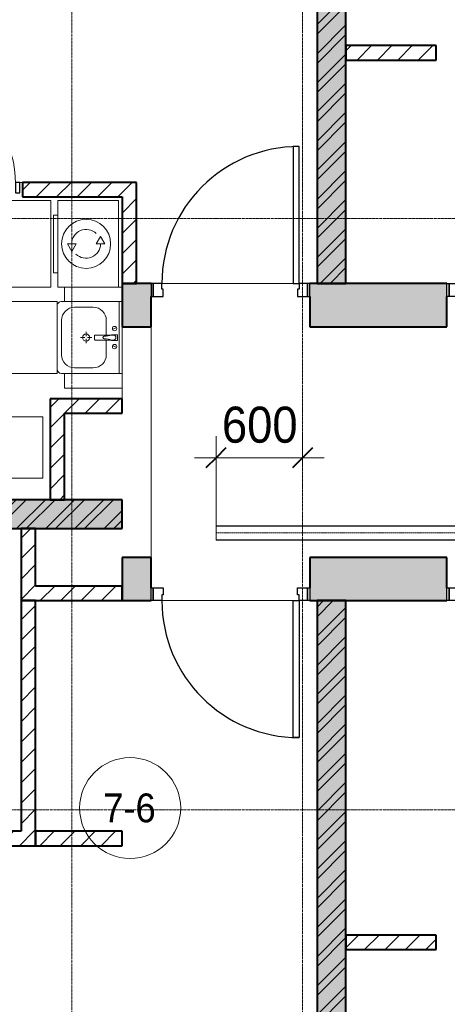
# Model space of a CAD drawing. Header units: millimetres. Extents: x 5617 to 183965, y 7718 to 172958.
# Tile 20 of 120: x 43165 to 46127, y 20850 to 27680. Entities that reach past the tile are written whole.
import ezdxf

# ---------------------------------------------------------------- set-up
doc = ezdxf.new("R2010")
doc.units = ezdxf.units.MM
for name, pattern in [('ADSK_Линия сетки', [25, 20, -2.5, 0, -2.5]), ('Линия сетки', [25, 20, -2.5, 0, -2.5]), ('Осевая', [14, 10, -2, 0, -2])]:
    doc.linetypes.add(name, pattern=pattern)
for name, color, linetype, lineweight in [('Двери', 7, 'Continuous', 18), ('Кабельные лотки', 7, 'Continuous', 18), ('Каркас_Импост', 7, 'Continuous', 30), ('Марки помещений', 7, 'Continuous', 20), ('Мебель', 7, 'Continuous', 18), ('Монтажный зазор', 7, 'Continuous', 30), ('Осевая линия', 7, 'Осевая', 18), ('Оси', 7, 'Continuous', 9), ('Панель', 7, 'Continuous', 30), ('Перекрытия', 7, 'Continuous', 18), ('Размеры', 7, 'Continuous', 9), ('Размеры-100', 7, 'Continuous', 9), ('Сантехнические приборы', 7, 'Continuous', 18), ('Стены разрез', 7, 'Continuous', 40), ('Стены штриховка', 7, 'Continuous', 40), ('Электрооборудование', 7, 'Continuous', 18)]:
    doc.layers.add(name, color=color, linetype=linetype, lineweight=lineweight)
doc.styles.add('Arial', font='arial.ttf', dxfattribs={"width": 0.9, "height": 250})
doc.styles.add('Arial_3', font='arial.ttf', dxfattribs={"width": 0.9, "height": 200})
doc.dimstyles.new('Основной_2_5_мм', dxfattribs={"dimscale": 304.8, "dimtxt": 255.06485, "dimasz": 0.463911, "dimexe": 0.492126, "dimexo": 0.492126, "dimgap": 0.098425, "dimtad": 1, "dimdec": 0, "dimdsep": 46, "dimtxsty": 'Arial', "dimblk1": 'OBLIQUE', "dimblk2": 'OBLIQUE', "dimsah": 1, "dimcen": 0.09, "dimdle": 0.492126, "dimazin": 2, "dimtfac": 1, "dimtdec": 4, "dimtix": 1, "dimtmove": 0, "dimatfit": 3, "dimfxl": 1, "dimtvp": 1, "dimtolj": 1, "dimtzin": 0, "dimlwd": 20, "dimlwe": 20, "dimarcsym": 2})
pattern_1 = [(50, (0, 0), (218.62117, -19.1268), [22.86, -251.46]), (355, (0, 0), (-42.29187, 229.2684), [18.288, -201.168]), (100.451, (18.22, -1.6), (176.33107, 210.13963), [19.428, -213.708]), (46.184, (0, 60.96), (325.29495, -50.45164), [34.29, -377.19]), (96.636, (27.1, 56.76), (284.883, 296.9127), [29.142, -320.562]), (351.184, (0, 60.96), (284.8858, 296.9107), [27.432, -301.752]), (21, (30.48, 45.72), (181.93753, -122.71832), [22.86, -251.46]), (326, (30.48, 45.72), (74.16223, 221.0262), [18.288, -201.168]), (71.451, (45.64, 35.5), (256.10035, 98.30526), [19.428, -213.708]), (37.5, (0, 0), (3.70639, 101.465895), [3.353, -195.377, 3.353, -200.863, -201.93]), (37.5, (0, 0), (3.70639, 101.465895), [-402.946, 3.353, -198.577]), (7.5, (0, 0), (80.18358, 120.21653), [3.353, -113.081, 3.353, -190.805, -76.962]), (7.5, (0, 0), (80.18358, 120.21653), [-310.591, 3.353, -73.609]), (327.5, (-67.97, 0), (162.708646, -6.87497), [3.353, -72.847, 3.353, -234.391, -315.468]), (327.5, (-67.97, 0), (162.708646, -6.87497), [-313.944, 3.353, -312.115]), (317.5, (-98.45, 0), (177.75468, 30.51183), [3.353, -95.707, 3.353, -154.534, -224.028]), (317.5, (-98.45, 0), (177.75468, 30.51183), [-256.946, 3.353, -220.675])]
pattern_2 = [(45, (0, 0), (-101.02788, 101.02788), []), (45, (67.35, 0), (-101.02788, 101.02788), [])]
pattern_3 = [(45, (0, 0), (-70.71068, 70.71068), [])]

# ---------------------------------------------------------------- blocks, each defined once
blk = doc.blocks.new('101_Дверь_Однопольная - _НЧ_Мет_900х2100_Квартира_Пр-3834734-МКСС_К4_L05_18_600_')
at = {"layer": 'Каркас_Импост', "color": 254, "true_color": 0xcccccc}
for p, q in [((-535, 150), (-475, 150)), ((-535, 60), (-535, 150)), ((-475, 150), (-475, 110)), ((475, 150), (535, 150)), ((475, 110), (475, 150)), ((535, 150), (535, 60)), ((-475, 110), (-465, 110)), ((-465, 110), (-465, 60)), ((465, 110), (475, 110)), ((465, 60), (465, 110)), ((-465, 60), (-535, 60)), ((535, 60), (465, 60))]:
    blk.add_line(p, q, dxfattribs=at)
at = {"layer": 'Монтажный зазор', "color": 254, "true_color": 0xcccccc}
for p, q in [((-550, 150), (-535, 150)), ((-550, 60), (-550, 150)), ((-535, 150), (-535, 60)), ((535, 60), (535, 150)), ((535, 150), (550, 150)), ((550, 150), (550, 60)), ((-535, 60), (-550, 60)), ((550, 60), (535, 60))]:
    blk.add_line(p, q, dxfattribs=at)
at = {"layer": 'Панель', "color": 254, "true_color": 0xcccccc}
for p, q in [((-475, 1100), (-435, 1100)), ((-475, 150), (-475, 1100)), ((-435, 1100), (-435, 150)), ((-435, 150), (-475, 150))]:
    blk.add_line(p, q, dxfattribs=at)
blk.add_arc((-475, 150), 950, 0, 90, dxfattribs=at)
blk = doc.blocks.new('A_DOR_Door - Вн_3_Одинарная_800x2100-2902347-МКСС_К4_L05_18_600_')
at = {"layer": 'Двери', "color": 254, "lineweight": 30, "true_color": 0xcccccc}
for p, q in [((-350, 50), (-350, 750)), ((-350, 750), (-310, 750)), ((-350, 50), (-350, 750)), ((-310, 750), (-310, 50)), ((-380, 50), (-380, -20)), ((-350, 50), (-380, 50)), ((-310, 50), (-350, 50)), ((-350, -20), (-350, 50)), ((380, 50), (350, 50)), ((350, 50), (350, -20)), ((380, -20), (380, 50)), ((-380, -20), (-350, -20)), ((350, -20), (380, -20))]:
    blk.add_line(p, q, dxfattribs=at)
at = {"layer": 'Двери', "color": 254, "lineweight": 9, "true_color": 0xe5e5e5}
blk.add_arc((-350, 50), 700, 360, 90, dxfattribs=at)
blk = doc.blocks.new('MR_Зона обслуживания - MR_Зона обслуживания-2638756-МКСС_К4_L05_18_600_')
at = {"layer": 'Мебель', "color": 254, "lineweight": 9, "true_color": 0xcccccc}
for p, q in [((300, 0), (-300, 0)), ((-300, 0), (-300, -580)), ((300, -580), (300, 0)), ((-300, -580), (300, -580))]:
    blk.add_line(p, q, dxfattribs=at)
blk = doc.blocks.new('MR_Зона обслуживания - MR_Зона обслуживания-2638754-МКСС_К4_L05_18_600_')
at = {"layer": 'Мебель', "color": 254, "lineweight": 9, "true_color": 0xcccccc}
for p, q in [((250, 450), (-250, 450)), ((-250, 450), (-250, 0)), ((250, 0), (250, 450)), ((-250, 0), (250, 0))]:
    blk.add_line(p, q, dxfattribs=at)
blk = doc.blocks.new('MR_Зона обслуживания - MR_Зона обслуживания-V14-МКСС_К4_L05_18_600_')
at = {"layer": 'Мебель', "color": 254, "lineweight": 9, "true_color": 0xcccccc}
for p, q in [((50, 400), (-50, 400)), ((-50, 400), (-50, 0)), ((50, 0), (50, 400))]:
    blk.add_line(p, q, dxfattribs=at)
blk = doc.blocks.new('MR_Зона обслуживания - MR_Зона обслуживания-V20-МКСС_К4_L05_18_600_')
at = {"layer": 'Мебель', "color": 254, "lineweight": 9, "true_color": 0xcccccc}
for p, q in [((50, 400), (-50, 400)), ((-50, 400), (-50, 0)), ((50, 0), (50, 400)), ((-50, 0), (50, 0))]:
    blk.add_line(p, q, dxfattribs=at)
blk = doc.blocks.new('MR_Зона обслуживания - MR_Зона обслуживания-V10-МКСС_К4_L05_18_600_')
at = {"layer": 'Мебель', "color": 254, "lineweight": 9, "true_color": 0xcccccc}
for p, q in [((108.75, 0), (-108.75, 0)), ((-108.75, 0), (-108.75, -425)), ((108.75, -425), (108.75, 0)), ((-108.75, -425), (108.75, -425))]:
    blk.add_line(p, q, dxfattribs=at)
blk = doc.blocks.new('101_Дверь_Однопольная - _НЧ_Мет_900х2100_Квартира_Л-3834744-МКСС_К4_L05_18_600_')
at = {"layer": 'Каркас_Импост', "color": 254, "true_color": 0xcccccc}
for p, q in [((-475, 150), (-535, 150)), ((-535, 150), (-535, 60)), ((-475, 110), (-475, 150)), ((535, 150), (475, 150)), ((475, 150), (475, 110)), ((535, 60), (535, 150)), ((-465, 110), (-475, 110)), ((-465, 60), (-465, 110)), ((475, 110), (465, 110)), ((465, 110), (465, 60)), ((-535, 60), (-465, 60)), ((465, 60), (535, 60))]:
    blk.add_line(p, q, dxfattribs=at)
at = {"layer": 'Монтажный зазор', "color": 254, "true_color": 0xcccccc}
for p, q in [((-535, 150), (-550, 150)), ((-550, 150), (-550, 60)), ((-535, 60), (-535, 150)), ((550, 150), (535, 150)), ((535, 150), (535, 60)), ((550, 60), (550, 150)), ((-550, 60), (-535, 60)), ((535, 60), (550, 60))]:
    blk.add_line(p, q, dxfattribs=at)
at = {"layer": 'Панель', "color": 254, "true_color": 0xcccccc}
for p, q in [((475, 1100), (435, 1100)), ((435, 1100), (435, 150)), ((475, 150), (475, 1100)), ((435, 150), (475, 150))]:
    blk.add_line(p, q, dxfattribs=at)
blk.add_arc((475, 150), 950, 90, 180, dxfattribs=at)
blk = doc.blocks.new('MR_Стиральная машина - Стиральная машина_450-2515852-МКСС_К4_L05_18_600_')
at = {"layer": 'Электрооборудование', "color": 253, "true_color": 0xaaaaaa}
for p, q in [((300, 0), (-300, 0)), ((-300, 0), (-300, -420)), ((300, -420), (300, 0)), ((0, -95), (-52, -125)), ((-52, -125), (0, -155)), ((0, -155), (0, -95)), ((0, -295), (0, -355)), ((52, -325), (0, -295)), ((0, -355), (52, -325)), ((-300, -420), (300, -420)), ((-200, -420), (-200, -450)), ((-200, -450), (200, -450)), ((200, -450), (200, -420))]:
    blk.add_line(p, q, dxfattribs=at)
for radius, start, end in [(170, 360, 180), (100, 315, 90), (100, 135, 270), (170, 180, 360)]:
    blk.add_arc((0, -225), radius, start, end, dxfattribs=at)
blk = doc.blocks.new('MR_Тумба-Умывальник с зеркалом - Тумба-умывальник_500-2638752-МКСС_К4_L05_18_600_')
at = {"layer": 'Сантехнические приборы', "color": 253, "true_color": 0xaaaaaa}
for p, q in [((-250, 0), (-250, 420)), ((-220, 450), (220, 450)), ((-120, 420), (120, 420)), ((250, 420), (250, 0)), ((-210, 200), (-210, 330)), ((0, 290), (0, 260)), ((210, 330), (210, 200)), ((-10, 250), (-40, 250)), ((0, 210), (0, 240)), ((40, 250), (10, 250)), ((-17, 73.1), (-17, 187.9)), ((-14, 190.9), (14, 190.9)), ((17, 187.9), (17, 73.1)), ((-17, 110), (-120, 110)), ((-20, 73.1), (-17, 73.1)), ((-20, 33.1), (-20, 73.1)), ((-17, 60), (-17, 73.1)), ((120, 110), (17, 110)), ((17, 73.1), (17, 60)), ((17, 73.1), (20, 73.1)), ((20, 73.1), (20, 33.1)), ((-250, 20), (250, 20)), ((250, 0), (-250, 0)), ((-69.7, 39.8), (-55.6, 66.3)), ((20, 33.1), (-20, 33.1)), ((69.7, 39.8), (55.6, 66.3))]:
    blk.add_line(p, q, dxfattribs=at)
for centre, radius, start, end in [((-220, 420), 30, 90, 180), ((-120, 330), 90, 90, 180), ((120, 330), 90, 0, 90), ((220, 420), 30, 0, 90), ((0, 250), 25, 360, 180), ((0, 250), 25, 180, 360), ((-120, 200), 90, 180, 270), ((-14, 187.9), 3, 90, 180), ((-14, 187.9), 3, 105, 165), ((14, 187.9), 3, 0, 90), ((14, 187.9), 3, 15, 75), ((120, 200), 90, 270, 0), ((-217.6, 129.9), 208.5, 344.18231, 358.4054), ((0, 124.1), 9.19, 0, 180), ((217.6, 129.9), 208.5, 181.5946, 195.81769), ((-62.7, 53.1), 15, 0, 180), ((-62.7, 53.1), 15, 180, 0), ((0, 60), 17, 180, 0), ((62.7, 53.1), 15, 0, 180), ((62.7, 53.1), 15, 180, 0)]:
    blk.add_arc(centre, radius, start, end, dxfattribs=at)
blk = doc.blocks.new('135_SLK_K4_AR_rvt-1-МКСС_К4_L05_18_600_')
at = {"layer": 'Стены разрез', "lineweight": 9, "true_color": 0xcccccc}
h = blk.add_hatch(dxfattribs=at)
h.set_pattern_fill('FP_1', color=254, style=0, pattern_type=2)
h.set_pattern_definition(pattern_1)
h.paths.add_polyline_path([(95250, 25850), (95450, 25850), (95450, 32900), (95250, 32900), (95250, 26544.3)])
h = blk.add_hatch(dxfattribs=at)
h.set_pattern_fill('FP_2', color=254, style=0, pattern_type=2)
h.set_pattern_definition(pattern_2)
h.paths.add_polyline_path([(95250, 25850), (95450, 25850), (95450, 32900), (95250, 32900), (95250, 26544.3)])
h = blk.add_hatch(dxfattribs=at)
h.set_pattern_fill('FP_3', color=254, style=0, pattern_type=2)
h.set_pattern_definition(pattern_3)
h.paths.add_polyline_path([(97544.1, 27400), (97600, 27400), (97600, 27500), (96975, 27500), (96975, 27400), (97103.4, 27400)])
h.paths.add_polyline_path([(96075, 27400), (96075, 27500), (95450, 27500), (95450, 27400)])
h = blk.add_hatch(dxfattribs=at)
h.set_pattern_fill('FP_3', color=254, style=0, pattern_type=2)
h.set_pattern_definition(pattern_3)
h.paths.add_polyline_path([(93210, 26450), (94000, 26450), (94000, 26550), (93210, 26550), (93210, 26544.3)])
h.paths.add_polyline_path([(92410, 26450), (92410, 26550), (91000, 26550), (91000, 26450), (92255.3, 26450)])
h = blk.add_hatch(dxfattribs=at)
h.set_pattern_fill('FP_3', color=254, style=0, pattern_type=2)
h.set_pattern_definition(pattern_3)
h.paths.add_polyline_path([(94000, 25850), (94000, 26450), (93900, 26450), (93900, 25850)])
at = {"layer": 'Стены разрез', "lineweight": 18, "true_color": 0xe0e0e0}
h = blk.add_hatch(color=254, dxfattribs=at)
h.paths.add_polyline_path([(97250, 25550), (97700, 25550), (97700, 25850), (97250, 25850), (97250, 25760)])
h.paths.add_polyline_path([(96150, 25550), (96150, 25850), (95200, 25850), (95200, 25550)])
h.paths.add_polyline_path([(94018.2, 25550), (94100, 25550), (94100, 25850), (93900, 25850), (93900, 25550)])
at = {"layer": 'Стены разрез', "lineweight": 9, "true_color": 0xcccccc}
h = blk.add_hatch(dxfattribs=at)
h.set_pattern_fill('FP_3', color=254, style=0, pattern_type=2)
h.set_pattern_definition(pattern_3)
h.paths.add_polyline_path([(93400, 24350), (93500, 24350), (93500, 25050), (93400, 25050), (93400, 24750.3)])
h = blk.add_hatch(dxfattribs=at)
h.set_pattern_fill('FP_3', color=254, style=0, pattern_type=2)
h.set_pattern_definition(pattern_3)
h.paths.add_polyline_path([(93900, 24950), (93900, 25050), (93500, 25050), (93500, 24950), (93577.5, 24950)])
h = blk.add_hatch(dxfattribs=at)
h.set_pattern_fill('FP_1', color=254, style=0, pattern_type=2)
h.set_pattern_definition(pattern_1)
h.paths.add_polyline_path([(84049.8, 24150), (92558.5, 24150), (92558.5, 24156.4), (92923.5, 24156.4), (92923.5, 24150), (93900, 24150), (93900, 24350), (84049.8, 24350), (84049.8, 24152.3)])
h = blk.add_hatch(dxfattribs=at)
h.set_pattern_fill('FP_2', color=254, style=0, pattern_type=2)
h.set_pattern_definition(pattern_2)
h.paths.add_polyline_path([(84049.8, 24150), (92558.5, 24150), (92558.5, 24156.4), (92923.5, 24156.4), (92923.5, 24150), (93900, 24150), (93900, 24350), (84049.8, 24350), (84049.8, 24152.3)])
h = blk.add_hatch(dxfattribs=at)
h.set_pattern_fill('FP_3', color=254, style=0, pattern_type=2)
h.set_pattern_definition(pattern_3)
h.paths.add_polyline_path([(93300, 23650), (93300, 24150), (93200, 24150), (93200, 23650)])
at = {"layer": 'Стены разрез', "lineweight": 18, "true_color": 0xe0e0e0}
h = blk.add_hatch(color=254, dxfattribs=at)
h.paths.add_polyline_path([(94100, 23650), (94100, 23950), (93900, 23950), (93900, 23650)])
h.paths.add_polyline_path([(96150, 23650), (96150, 23950), (95200, 23950), (95200, 23650)])
h.paths.add_polyline_path([(97250, 23650), (97700, 23650), (97700, 23950), (97250, 23950), (97250, 23740)])
at = {"layer": 'Стены разрез', "lineweight": 9, "true_color": 0xcccccc}
h = blk.add_hatch(dxfattribs=at)
h.set_pattern_fill('FP_3', color=254, style=0, pattern_type=2)
h.set_pattern_definition(pattern_3)
h.paths.add_polyline_path([(93900, 23650), (93900, 23750), (93300, 23750), (93300, 23650)])
h = blk.add_hatch(dxfattribs=at)
h.set_pattern_fill('FP_3', color=254, style=0, pattern_type=2)
h.set_pattern_definition(pattern_3)
h.paths.add_polyline_path([(93300, 22050), (93300, 23650), (93200, 23650), (93200, 22050)])
h = blk.add_hatch(dxfattribs=at)
h.set_pattern_fill('FP_1', color=254, style=0, pattern_type=2)
h.set_pattern_definition(pattern_1)
h.paths.add_polyline_path([(95450, 15600), (95450, 23650), (95250, 23650), (95250, 15600)])
h = blk.add_hatch(dxfattribs=at)
h.set_pattern_fill('FP_2', color=254, style=0, pattern_type=2)
h.set_pattern_definition(pattern_2)
h.paths.add_polyline_path([(95450, 15600), (95450, 23650), (95250, 23650), (95250, 15600)])
h = blk.add_hatch(dxfattribs=at)
h.set_pattern_fill('FP_3', color=254, style=0, pattern_type=2)
h.set_pattern_definition(pattern_3)
h.paths.add_polyline_path([(93000, 21950), (93300, 21950), (93300, 22050), (93000, 22050)])
h.paths.add_polyline_path([(92200, 21950), (92200, 22050), (90200, 22050), (90200, 21950), (91373.8, 21950)])
h = blk.add_hatch(dxfattribs=at)
h.set_pattern_fill('FP_3', color=254, style=0, pattern_type=2)
h.set_pattern_definition(pattern_3)
h.paths.add_polyline_path([(93900, 21950), (93900, 22050), (93300, 22050), (93300, 21950)])
h = blk.add_hatch(dxfattribs=at)
h.set_pattern_fill('FP_3', color=254, style=0, pattern_type=2)
h.set_pattern_definition(pattern_3)
h.paths.add_polyline_path([(97600, 21230), (97600, 21330), (96975, 21329.6), (96975, 21230), (97550, 21230)])
h.paths.add_polyline_path([(96075, 21230), (96075, 21330), (95450, 21330), (95450, 21230)])
at = {"layer": 'Перекрытия', "color": 254, "true_color": 0xcccccc}
for p, q in [((93190, 26550), (93210, 26550)), ((93210, 26550), (93190, 26550)), ((95085, 25850), (94175, 25850)), ((94175, 25850), (95085, 25850)), ((93900, 25225), (93900, 25550)), ((94100, 25550), (94100, 23950)), ((93900, 25050), (93900, 25125)), ((94175, 23650), (95085, 23650)), ((95085, 23650), (94175, 23650))]:
    blk.add_line(p, q, dxfattribs=at)
at = {"layer": 'Стены разрез', "color": 254, "true_color": 0xcccccc}
for p, q in [((95250, 32900), (95250, 25850)), ((95450, 25850), (95450, 32900)), ((96075, 27500), (95450, 27500)), ((95450, 27500), (95450, 27400)), ((96075, 27400), (96075, 27500)), ((95450, 27400), (96075, 27400)), ((94000, 26550), (93210, 26550)), ((93210, 26550), (93210, 26450)), ((94000, 26450), (94000, 26550)), ((93210, 26450), (93900, 26450)), ((93900, 26450), (93900, 25850)), ((94000, 25850), (94000, 26450)), ((94100, 25850), (93900, 25850)), ((93900, 25850), (93900, 25550)), ((93900, 25850), (94000, 25850)), ((95250, 25850), (95200, 25850)), ((96150, 25850), (95450, 25850)), ((94100, 25550), (94100, 25760)), ((95200, 25760), (95200, 25550)), ((96150, 25550), (96150, 25760)), ((93900, 25550), (94100, 25550)), ((95200, 25550), (96150, 25550)), ((93400, 25050), (93400, 24350)), ((93500, 25050), (93400, 25050)), ((93900, 25050), (93500, 25050)), ((93900, 24950), (93900, 25050)), ((93500, 24350), (93500, 24950)), ((93500, 24950), (93900, 24950)), ((93900, 24350), (84650, 24350)), ((93400, 24350), (93500, 24350)), ((93900, 24150), (93900, 24350)), ((87050.4, 24150), (93900, 24150)), ((93300, 24150), (93200, 24150)), ((93200, 24150), (93200, 23650)), ((93300, 23750), (93300, 24150)), ((94100, 23950), (93900, 23950)), ((93900, 23950), (93900, 23650)), ((94100, 23740), (94100, 23950)), ((96150, 23950), (95200, 23950)), ((95200, 23950), (95200, 23740)), ((96150, 23740), (96150, 23950)), ((93900, 23750), (93300, 23750)), ((93900, 23650), (93900, 23750)), ((93300, 23650), (93200, 23650)), ((93200, 23650), (93200, 22050)), ((93200, 23650), (93300, 23650)), ((93300, 22050), (93300, 23650)), ((93300, 23650), (93900, 23650)), ((93900, 23650), (94100, 23650)), ((95200, 23650), (96150, 23650)), ((95250, 23650), (95250, 15600)), ((95450, 23650), (95250, 23650)), ((95450, 15600), (95450, 23650)), ((93200, 22050), (93000, 22050)), ((93300, 21950), (93300, 22050)), ((93900, 22050), (93300, 22050)), ((93300, 22050), (93300, 21950)), ((93900, 21950), (93900, 22050)), ((93000, 21950), (93300, 21950)), ((93300, 21950), (93900, 21950)), ((96075, 21330), (95450, 21330)), ((95450, 21330), (95450, 21230)), ((96075, 21230), (96075, 21330)), ((95450, 21230), (96075, 21230))]:
    blk.add_line(p, q, dxfattribs=at)
at = {"layer": 'Стены штриховка', "color": 254, "true_color": 0xcccccc}
for p, q in [((95250, 25850), (95450, 25850)), ((95450, 25850), (95250, 25850))]:
    blk.add_line(p, q, dxfattribs=at)
at = {"layer": 'Двери', "color": 254, "lineweight": 18, "true_color": 0xcccccc}
for name, p in [('A_DOR_Door - Вн_3_Одинарная_800x2100-2902347-МКСС_К4_L05_18_600_', (92810, 26500)), ('101_Дверь_Однопольная - _НЧ_Мет_900х2100_Квартира_Л-3834744-МКСС_К4_L05_18_600_', (94650, 25700)), ('101_Дверь_Однопольная - _НЧ_Мет_900х2100_Квартира_Пр-3834734-МКСС_К4_L05_18_600_', (96700, 25700))]:
    blk.add_blockref(name, p, dxfattribs=at)
at = {"layer": 'Двери', "color": 254, "lineweight": 18, "true_color": 0xcccccc, "rotation": 180}
for p in [(94650, 23800), (96700, 23800)]:
    blk.add_blockref('101_Дверь_Однопольная - _НЧ_Мет_900х2100_Квартира_Пр-3834734-МКСС_К4_L05_18_600_', p, dxfattribs=at)
at = {"layer": 'Мебель', "color": 254, "lineweight": 18, "true_color": 0xcccccc}
for name, p, rotation in [('MR_Зона обслуживания - MR_Зона обслуживания-2638756-МКСС_К4_L05_18_600_', (93405, 26125), 270.0000000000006), ('MR_Зона обслуживания - MR_Зона обслуживания-V14-МКСС_К4_L05_18_600_', (93900, 25775), 89.99999999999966), ('MR_Зона обслуживания - MR_Зона обслуживания-2638754-МКСС_К4_L05_18_600_', (93450, 25475), 89.99999999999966), ('MR_Зона обслуживания - MR_Зона обслуживания-V20-МКСС_К4_L05_18_600_', (93900, 25175), 89.99999999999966), ('MR_Зона обслуживания - MR_Зона обслуживания-V10-МКСС_К4_L05_18_600_', (93241.3, 24500), 180)]:
    blk.add_blockref(name, p, dxfattribs=dict(at, rotation=rotation))
at = {"layer": 'Сантехнические приборы', "color": 253, "lineweight": 18, "true_color": 0xaaaaaa, "rotation": 89.99999999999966}
blk.add_blockref('MR_Тумба-Умывальник с зеркалом - Тумба-умывальник_500-2638752-МКСС_К4_L05_18_600_', (93900, 25475), dxfattribs=at)
at = {"layer": 'Электрооборудование', "color": 253, "lineweight": 18, "true_color": 0xaaaaaa, "rotation": 270.0000000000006}
blk.add_blockref('MR_Стиральная машина - Стиральная машина_450-2515852-МКСС_К4_L05_18_600_', (93875, 26125), dxfattribs=at)
blk = doc.blocks.new('050_Марка_Помещение - Номер-620969-МКСС_К4_L05_18_600_')
at = {"layer": 'Марки помещений'}
blk.add_circle((0, 0), 3.5, dxfattribs=at)
blk = doc.blocks.new('DIMBLOCK34-МКСС_К4_L05_18_600_')
at = {"layer": 'Размеры-100', "lineweight": 20, "transparency": 16777216}
for p, q in [((44524.8, 24641), (44524.8, 24791)), ((45124.8, 24641), (45124.8, 24791)), ((44374.8, 24641), (45274.8, 24641)), ((44524.8, 24641), (44524.8, 24124.7)), ((45124.8, 24641), (45124.8, 24591))]:
    blk.add_line(p, q, dxfattribs=at)
at = {"layer": 'Размеры-100', "lineweight": 40, "transparency": 16777216}
for p, q in [((44524.8, 24641), (44595.5, 24711.7)), ((45124.8, 24641), (45195.5, 24711.7)), ((44524.8, 24641), (44454.1, 24570.3)), ((45124.8, 24641), (45054.1, 24570.3))]:
    blk.add_line(p, q, dxfattribs=at)
at = {"layer": 'Размеры-100', "color": 0, "lineweight": 20, "transparency": 16777216, "insert": (44565.8, 24995.6), "char_height": 250, "width": 621.573, "attachment_point": 1, "line_spacing_factor": 0.941778, "style": 'Arial'}
blk.add_mtext('600', dxfattribs=at)
blk = doc.blocks.new('_Oblique')
at = {"color": 0, "linetype": 'ByBlock', "lineweight": -2}
blk.add_line((-0.5, -0.5), (0.5, 0.5), dxfattribs=at)

msp = doc.modelspace()

# ---------------------------------------------------------------- linework, layer by layer
at = {"layer": 'Кабельные лотки', "color": 96, "true_color": 0x008000}
for p, q in [((44524.8, 24070), (44524.8, 24170)), ((55373.7, 24170), (44524.8, 24170)), ((55373.7, 24167.5), (44524.8, 24167.5)), ((55373.7, 24072.5), (44524.8, 24072.5)), ((55373.7, 24070), (44524.8, 24070))]:
    msp.add_line(p, q, dxfattribs=at)
at = {"layer": 'Осевая линия'}
msp.add_line((55373.7, 24120), (44524.8, 24120), dxfattribs=at)
at = {"layer": 'Оси', "linetype": 'Линия сетки'}
for p, q in [((43524.8, 12025.7), (43524.8, 33150)), ((45124.8, 12025.7), (45124.8, 33150))]:
    msp.add_line(p, q, dxfattribs=at)
at = {"layer": 'Оси', "linetype": 'ADSK_Линия сетки'}
for p, q in [((86966.3, 26300), (26901, 26300)), ((86966.3, 22200), (26901, 22200))]:
    msp.add_line(p, q, dxfattribs=at)

# ---------------------------------------------------------------- block references
at = {"lineweight": 5}
msp.add_blockref('135_SLK_K4_AR_rvt-1-МКСС_К4_L05_18_600_', (-50025.2, 0), dxfattribs=at)
at = {"layer": 'Марки помещений', "xscale": 99.99999999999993, "yscale": 99.99999999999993, "zscale": 99.99999999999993}
msp.add_blockref('050_Марка_Помещение - Номер-620969-МКСС_К4_L05_18_600_', (43930, 22210.9), dxfattribs=at)

# ---------------------------------------------------------------- texts
at = {"layer": 'Марки помещений', "lineweight": 9, "insert": (43743.5, 22312.6), "char_height": 200, "width": 447.342, "attachment_point": 1, "style": 'Arial_3'}
msp.add_mtext('7-6', dxfattribs=at)

# ---------------------------------------------------------------- dimensions: what is measured, and where the dimension line sits
at = {"layer": 'Размеры', "lineweight": 20}
dim = msp.add_linear_dim(base=(45124.8, 24641), p1=(44524.8, 23974.7), p2=(45124.8, 24741), dimstyle='Основной_2_5_мм', override={"dimpost": '<>', "dimfxl": 973.205604}, dxfattribs=at)
dim.commit()
dim.dimension.update_dxf_attribs({"geometry": 'DIMBLOCK34-МКСС_К4_L05_18_600_', "text_midpoint": (44824.8, 24798.6)})

doc.saveas('drawing.dxf')
